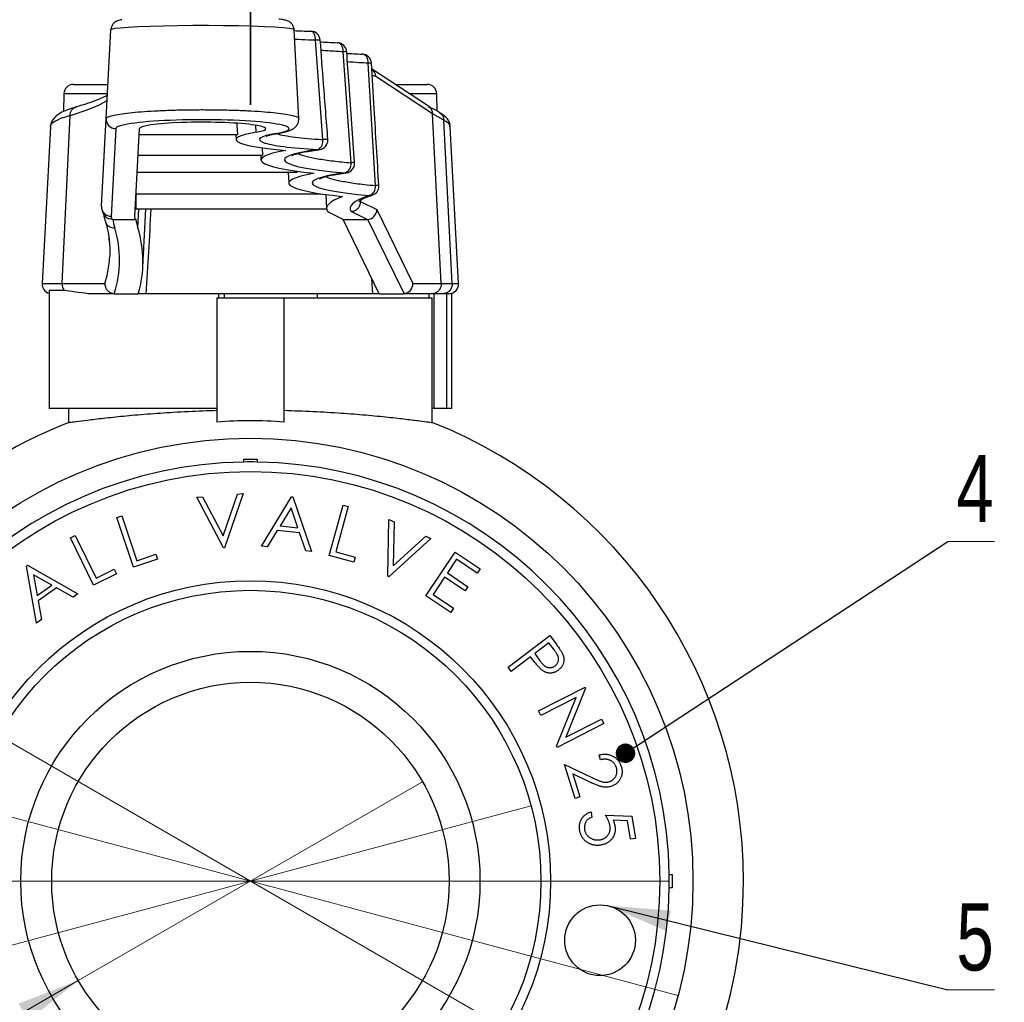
# Model space of a CAD drawing. Header units: millimetres. Extents: x 0 to 420, y 0 to 297.
# Tile 5 of 18: x 77 to 128, y 198 to 249. Entities that reach past the tile are written whole.
import ezdxf

# ---------------------------------------------------------------- set-up
doc = ezdxf.new("R2010")
doc.units = ezdxf.units.MM
doc.linetypes.add('PHANTOM', pattern=[12.7, 6.35, -1.27, 1.27, -1.27, 1.27, -1.27])
doc.styles.add('SLDTEXTSTYLE1', font='TXT', dxfattribs={"width": 0.75})
doc.dimstyles.new('SLDDIMSTYLE0', dxfattribs={"dimtxt": 3.5, "dimasz": 3.302, "dimexe": 0, "dimexo": 0.0625, "dimgap": 0.875, "dimtad": 1, "dimlfac": 2, "dimrnd": 1e-09, "dimzin": 12, "dimdsep": 46, "dimtxsty": 'SLDTEXTSTYLE1', "dimblk1": 'NONE', "dimsah": 1, "dimcen": 0, "dimadec": 0, "dimazin": 3, "dimtfac": 1, "dimtmove": 0, "dimatfit": 3, "dimldrblk": 'NONE', "dimfxl": 0, "dimfrac": 2, "dimtolj": 1, "dimtzin": 12, "dimarcsym": 0})
doc.dimstyles.new('SLDDIMSTYLE1', dxfattribs={"dimtxt": 0.18, "dimasz": 3.302, "dimexe": 0, "dimexo": 0.0625, "dimgap": 0, "dimtad": 0, "dimtih": 1, "dimtoh": 1, "dimdec": 0, "dimrnd": 1e-09, "dimzin": 0, "dimdsep": 46, "dimtxsty": 'Standard', "dimsah": 1, "dimcen": 0.09, "dimadec": 0, "dimazin": 0, "dimtfac": 3.302, "dimtdec": 0, "dimtofl": 0, "dimtmove": 0, "dimatfit": 3, "dimfxl": 0, "dimfrac": 2, "dimtolj": 1, "dimtzin": 0, "dimarcsym": 0})
doc.dimstyles.new('SLDDIMSTYLE2', dxfattribs={"dimtxt": 0.18, "dimasz": 1.016, "dimexe": 0, "dimexo": 0.0625, "dimgap": 0, "dimtad": 0, "dimtih": 1, "dimtoh": 1, "dimdec": 0, "dimrnd": 1e-09, "dimzin": 0, "dimdsep": 46, "dimtxsty": 'Standard', "dimblk1": 'DOT', "dimblk2": 'DOT', "dimsah": 1, "dimcen": 0.09, "dimadec": 0, "dimazin": 0, "dimtfac": 1.016, "dimtdec": 0, "dimtofl": 0, "dimtmove": 0, "dimatfit": 3, "dimldrblk": 'DOT', "dimfxl": 0, "dimfrac": 2, "dimtolj": 1, "dimtzin": 0, "dimarcsym": 0})

# ---------------------------------------------------------------- blocks, each defined once
blk = doc.blocks.new('_D')
at = {"color": 7, "linetype": 'Continuous', "lineweight": 0}
for q in [(50.566, 225.857), (110.91, 191.018)]:
    blk.add_line((66.31, 216.768), q, dxfattribs=at)
at = {"color": 7, "linetype": 'Continuous', "lineweight": 18}
blk.add_solid([(66.31, 216.768), (63.704, 218.859), (63.196, 217.979)], dxfattribs=at)
at = {"color": 7, "linetype": 'Continuous', "lineweight": 18, "insert": (52.819, 229.759), "char_height": 3.5, "attachment_point": 1, "rotation": 330, "style": 'SLDTEXTSTYLE1'}
blk.add_mtext('D1', dxfattribs=at)
blk = doc.blocks.new('_None')
blk = doc.blocks.new('_D_1')
at = {"color": 7, "linetype": 'Continuous', "lineweight": 0}
for q in [(46.671, 215.13), (110.935, 197.911)]:
    blk.add_line((66.285, 209.875), q, dxfattribs=at)
at = {"color": 7, "linetype": 'Continuous', "lineweight": 18}
blk.add_solid([(66.285, 209.875), (63.227, 211.22), (62.964, 210.239)], dxfattribs=at)
at = {"color": 7, "linetype": 'Continuous', "lineweight": 18, "insert": (47.837, 219.482), "char_height": 3.5, "attachment_point": 1, "rotation": 345, "style": 'SLDTEXTSTYLE1'}
blk.add_mtext('D2', dxfattribs=at)
blk = doc.blocks.new('_D_2')
at = {"color": 7, "linetype": 'Continuous', "lineweight": 0}
for q in [(46.574, 203.893), (110.485, 203.893)]:
    blk.add_line((66.735, 203.893), q, dxfattribs=at)
at = {"color": 7, "linetype": 'Continuous', "lineweight": 18}
blk.add_arc((88.61, 203.893), 21.875, 177.3826, 178.2994, dxfattribs=at)
blk.add_solid([(66.735, 203.893), (63.433, 204.401), (63.433, 203.385)], dxfattribs=at)
at = {"color": 7, "linetype": 'Continuous', "lineweight": 18, "insert": (46.574, 208.397), "char_height": 3.5, "attachment_point": 1, "style": 'SLDTEXTSTYLE1'}
blk.add_mtext('D3', dxfattribs=at)
blk = doc.blocks.new('_D_3')
at = {"color": 7, "linetype": 'Continuous', "lineweight": 0}
for q in [(103.268, 207.82), (48.28, 193.086)]:
    blk.add_line((73.952, 199.965), q, dxfattribs=at)
at = {"color": 7, "linetype": 'Continuous', "lineweight": 18}
blk.add_solid([(73.952, 199.965), (70.631, 199.601), (70.894, 198.62)], dxfattribs=at)
at = {"color": 7, "linetype": 'Continuous', "lineweight": 18, "insert": (47.114, 197.438), "char_height": 3.5, "attachment_point": 1, "rotation": 15, "style": 'SLDTEXTSTYLE1'}
blk.add_mtext('D4', dxfattribs=at)
blk = doc.blocks.new('_D_4')
at = {"color": 7, "linetype": 'Continuous', "lineweight": 0}
for q in [(97.595, 209.08), (51.871, 182.681)]:
    blk.add_line((79.625, 198.705), q, dxfattribs=at)
at = {"color": 7, "linetype": 'Continuous', "lineweight": 18}
blk.add_solid([(79.625, 198.705), (76.511, 197.494), (77.019, 196.614)], dxfattribs=at)
at = {"color": 7, "linetype": 'Continuous', "lineweight": 18, "insert": (49.618, 186.583), "char_height": 3.5, "attachment_point": 1, "rotation": 30, "style": 'SLDTEXTSTYLE1'}
blk.add_mtext('D5', dxfattribs=at)
blk = doc.blocks.new('SW_NOTE_0_3')
at = {"color": 0, "linetype": 'Continuous', "lineweight": 0}
blk.add_line((2.434, 0), (0, 0), dxfattribs=at)
at = {"color": 0, "linetype": 'Continuous', "lineweight": 0, "insert": (0.444, 4.522), "char_height": 3.5, "attachment_point": 1, "style": 'SLDTEXTSTYLE1'}
blk.add_mtext('4', dxfattribs=at)
blk = doc.blocks.new('_Dot')
at = {"color": 0, "linetype": 'ByBlock', "lineweight": -2}
blk.add_line((-0.5, 0), (-1, 0), dxfattribs=at)
at = {"color": 0, "linetype": 'ByBlock', "const_width": 0.5}
blk.add_lwpolyline([(-0.25, 0, 1), (0.25, 0, 1)], format="xyb", close=True, dxfattribs=at)
blk = doc.blocks.new('SW_NOTE_0_4')
at = {"color": 0, "linetype": 'Continuous', "lineweight": 0}
blk.add_line((2.434, 0), (0, 0), dxfattribs=at)
at = {"color": 0, "linetype": 'Continuous', "lineweight": 0, "insert": (0.444, 4.516), "char_height": 3.5, "attachment_point": 1, "style": 'SLDTEXTSTYLE1'}
blk.add_mtext('5', dxfattribs=at)

msp = doc.modelspace()

# ---------------------------------------------------------------- linework, layer by layer
at = {"color": 7, "linetype": 'PHANTOM', "lineweight": 35}
msp.add_line((88.6099, 244.4077), (88.6099, 257.1077), dxfattribs=at)
at = {"color": 7, "linetype": 'Continuous', "lineweight": 25}
for p, q in [((81.079, 243.6888), (81.3218, 248.3219)), ((91.1409, 243.6898), (90.8981, 248.3222)), ((91.7713, 248.2491), (91.7559, 248.2487)), ((92.3937, 242.5959), (92.0129, 247.7755)), ((93.1606, 247.6488), (93.1387, 247.6486)), ((93.8656, 241.3829), (93.4636, 247.1755)), ((94.456, 247.0553), (94.4331, 247.0552)), ((95.1428, 240.1925), (94.7664, 246.582)), ((97.907, 244.3319), (94.9397, 246.2787)), ((98.1214, 243.9407), (95.1584, 245.8846)), ((79.3763, 245.4752), (81.1726, 245.4752)), ((96.1644, 245.4752), (97.8436, 245.4752)), ((78.8764, 244.984), (78.8602, 244.0589)), ((98.3594, 244.0747), (98.3435, 244.984)), ((78.7774, 235.0764), (79.1933, 243.8409)), ((79.1933, 243.8411), (79.1933, 243.8409)), ((98.1216, 243.9379), (98.1214, 243.9407)), ((98.575, 235.0764), (98.1216, 243.9379)), ((78.1693, 243.2665), (77.7401, 235.0764)), ((80.8391, 239.1116), (81.079, 243.6888)), ((99.1475, 235.0764), (98.7125, 243.5995)), ((99.4798, 235.0764), (99.0505, 243.268)), ((81.5783, 243.1653), (81.3384, 238.588)), ((82.8036, 243.16), (82.5638, 238.5827)), ((82.7877, 242.8563), (87.9327, 242.8563)), ((87.8483, 242.8563), (87.8622, 242.5912)), ((89.2228, 242.1699), (89.2433, 241.7833)), ((82.7315, 241.7833), (89.2433, 241.7833)), ((89.1491, 241.7833), (89.1624, 241.5287)), ((92.2256, 242.0741), (92.1598, 242.0724)), ((82.6845, 240.8873), (91.0598, 240.8873)), ((90.5871, 240.8873), (90.6166, 240.3232)), ((91.0565, 240.9471), (91.0598, 240.8873)), ((93.6212, 240.8613), (93.5537, 240.8594)), ((82.6258, 239.7666), (92.2929, 239.7666)), ((92.5492, 239.7295), (92.5881, 238.9868)), ((82.6326, 239.5807), (82.6326, 238.9852)), ((94.3637, 239.374), (94.3608, 239.4305)), ((94.3637, 239.374), (94.364, 239.3673)), ((94.364, 239.3673), (95.2145, 238.9387)), ((82.6326, 238.9852), (92.5882, 238.9852)), ((82.7351, 237.9878), (82.7867, 238.9852)), ((82.9928, 235.927), (83.153, 238.9852)), ((93.4478, 238.4237), (92.6517, 238.8249)), ((94.708, 238.4237), (93.8679, 238.8471)), ((95.2145, 238.9387), (97.1016, 235.0764)), ((81.4062, 238.4237), (81.4198, 238.4237)), ((81.4198, 238.4237), (82.6326, 238.4237)), ((93.4478, 238.4237), (94.708, 238.4237)), ((95.3403, 234.5502), (93.4478, 238.4237)), ((96.6334, 234.5521), (94.7411, 238.4252)), ((78.7774, 235.0764), (81.0152, 235.0764)), ((97.1016, 235.0764), (98.575, 235.0764)), ((78.0962, 234.7183), (78.0962, 228.5502)), ((78.1019, 234.7247), (78.1019, 228.5502)), ((78.8864, 234.7247), (78.1019, 234.7247)), ((81.5238, 234.5502), (80.1338, 234.5502)), ((81.4968, 234.551), (81.5238, 234.5502)), ((81.5238, 234.5502), (82.757, 234.5502)), ((95.0032, 234.5502), (83.1531, 234.5502)), ((87.2449, 234.5502), (87.2449, 234.3427)), ((92.1099, 234.3427), (92.1099, 234.5502)), ((95.3403, 234.5502), (95.0032, 234.5502)), ((95.3403, 234.5502), (96.5901, 234.5502)), ((98.0875, 234.5502), (96.5901, 234.5502)), ((98.1948, 234.5502), (98.1948, 228.5502)), ((98.9805, 234.5502), (98.6634, 234.5502)), ((99.1237, 228.5502), (99.1237, 234.5712)), ((86.8599, 234.3427), (90.3599, 234.3427)), ((86.8599, 234.3427), (86.8599, 227.8507)), ((90.3599, 234.3427), (90.3599, 227.8507)), ((90.3599, 234.3427), (98.1099, 234.3427)), ((98.1099, 227.8293), (98.1099, 234.3427)), ((78.1019, 228.5502), (78.0962, 228.5502)), ((86.8599, 228.5502), (78.1019, 228.5502)), ((79.1099, 228.5502), (79.1099, 227.8293)), ((98.1948, 228.5502), (98.1099, 228.5502)), ((98.8737, 228.5502), (98.1948, 228.5502)), ((99.1237, 228.5502), (98.8737, 228.5502)), ((88.2599, 225.7649), (88.2599, 225.9177)), ((88.2599, 225.9177), (88.9599, 225.9177)), ((88.9599, 225.9177), (88.9599, 225.7649)), ((85.8182, 223.9281), (86.1157, 223.9512)), ((87.207, 221.285), (85.8182, 223.9281)), ((86.1157, 223.9512), (87.1877, 221.9086)), ((87.1877, 221.9086), (87.9435, 224.095)), ((88.241, 224.1187), (87.2664, 221.2899)), ((87.9435, 224.095), (88.241, 224.1187)), ((89.1885, 221.376), (90.7629, 223.947)), ((90.7629, 223.947), (90.829, 223.9398)), ((90.829, 223.9398), (91.7985, 221.0928)), ((90.7337, 223.368), (90.1608, 222.437)), ((91.0873, 222.3367), (90.7337, 223.368)), ((92.7315, 220.8868), (93.4565, 223.5206)), ((93.7215, 223.4473), (93.0665, 221.0681)), ((93.4565, 223.5206), (93.7215, 223.4473)), ((81.6326, 222.8604), (81.8921, 222.948)), ((82.5019, 220.2773), (81.6326, 222.8604)), ((81.8921, 222.948), (82.6776, 220.6145)), ((95.7796, 219.8006), (95.8402, 222.7654)), ((95.8402, 222.7654), (96.1102, 222.6432)), ((96.1102, 222.6432), (96.0622, 220.352)), ((90.0109, 222.1886), (89.4903, 221.3435)), ((91.1788, 222.0618), (90.0109, 222.1886)), ((90.1608, 222.437), (91.0873, 222.3367)), ((79.2193, 221.8001), (79.4661, 221.9207)), ((80.4224, 219.3437), (79.2193, 221.8001)), ((79.4661, 221.9207), (80.553, 219.7012)), ((91.5077, 221.1242), (91.1788, 222.0618)), ((98.0388, 221.7684), (95.8336, 219.7764)), ((96.0622, 220.352), (97.7689, 221.8906)), ((97.7689, 221.8906), (98.0388, 221.7684)), ((87.2664, 221.2899), (87.207, 221.285)), ((89.4903, 221.3435), (89.1885, 221.376)), ((91.7985, 221.0928), (91.5077, 221.1242)), ((83.7535, 220.6987), (82.5019, 220.2773)), ((82.6776, 220.6145), (83.6698, 220.9483)), ((83.6698, 220.9483), (83.7535, 220.6987)), ((94.0079, 220.5353), (92.7315, 220.8868)), ((93.0665, 221.0681), (94.0779, 220.7899)), ((94.0779, 220.7899), (94.0079, 220.5353)), ((97.7721, 218.7836), (99.2981, 221.0626)), ((99.3757, 220.6852), (98.8987, 219.973)), ((99.2981, 221.0626), (100.6042, 220.1883)), ((100.4538, 219.9636), (99.3757, 220.6852)), ((76.9232, 220.3346), (76.9777, 220.3732)), ((77.4476, 217.3615), (76.9232, 220.3346)), ((76.9777, 220.3732), (79.5944, 218.8809)), ((80.553, 219.7012), (81.4966, 220.164)), ((81.4966, 220.164), (81.6129, 219.9271)), ((100.6042, 220.1883), (100.4538, 219.9636)), ((77.2851, 219.8818), (77.473, 218.8032)), ((78.2348, 219.3425), (77.2851, 219.8818)), ((81.6129, 219.9271), (80.4224, 219.3437)), ((95.8336, 219.7764), (95.7796, 219.8006)), ((98.7494, 219.7498), (98.1506, 218.8558)), ((99.8181, 219.0343), (98.7494, 219.7498)), ((98.8987, 219.973), (99.9674, 219.2574)), ((77.473, 218.8032), (78.2348, 219.3425)), ((78.486, 219.1965), (77.5253, 218.5167)), ((79.3548, 218.7112), (78.486, 219.1965)), ((99.9674, 219.2574), (99.8181, 219.0343)), ((77.5253, 218.5167), (77.6961, 217.5373)), ((79.5944, 218.8809), (79.3548, 218.7112)), ((99.0689, 217.9154), (97.7721, 218.7836)), ((98.1506, 218.8558), (99.2193, 218.1402)), ((99.2193, 218.1402), (99.0689, 217.9154)), ((77.6961, 217.5373), (77.4476, 217.3615)), ((102.0648, 215.0543), (104.2424, 216.7009)), ((104.2424, 216.7009), (104.5708, 216.2668)), ((104.1956, 216.3236), (103.4552, 215.7633)), ((104.487, 215.9385), (104.1956, 216.3236)), ((103.242, 215.6025), (102.2295, 214.8367)), ((103.3599, 215.4466), (103.242, 215.6025)), ((103.4552, 215.7633), (103.7301, 215.3909)), ((102.2295, 214.8367), (102.0648, 215.0543)), ((103.6569, 212.7808), (106.0879, 214.0203)), ((106.1149, 213.9674), (105.0782, 211.4025)), ((106.0879, 214.0203), (106.1149, 213.9674)), ((105.623, 213.4667), (103.7853, 212.5296)), ((104.6022, 210.9266), (105.623, 213.4667)), ((103.7853, 212.5296), (103.6569, 212.7808)), ((105.0782, 211.4025), (106.9391, 212.3511)), ((106.9391, 212.3511), (107.0614, 212.1115)), ((107.0614, 212.1115), (104.6303, 210.872)), ((104.6303, 210.872), (104.6022, 210.9266)), ((106.8997, 210.2229), (106.8215, 210.473)), ((105.0113, 209.9773), (106.3984, 209.3162)), ((105.5633, 208.2056), (105.0113, 209.9773)), ((105.4399, 209.4881), (105.815, 208.2838)), ((106.3422, 209.0573), (105.4399, 209.4881)), ((105.815, 208.2838), (105.5633, 208.2056)), ((106.4004, 207.5043), (106.4423, 207.2266)), ((107.1518, 207.3341), (108.5345, 207.2867)), ((108.5345, 207.2867), (108.7119, 206.1133)), ((108.3081, 207.0393), (107.549, 207.0625)), ((108.4541, 206.0742), (108.3081, 207.0393)), ((108.7119, 206.1133), (108.4541, 206.0742)), ((110.4821, 204.2427), (110.6349, 204.2427)), ((110.6349, 204.2427), (110.6349, 203.5427)), ((110.6349, 203.5427), (110.4821, 203.5427))]:
    msp.add_line(p, q, dxfattribs=at)
at = {"color": 8, "linetype": 'Continuous', "lineweight": 25}
for p, q in [((95.1584, 245.8846), (94.9727, 245.9317)), ((81.1468, 244.984), (78.8764, 244.984)), ((98.3435, 244.984), (96.9132, 244.984)), ((88.9168, 242.9772), (88.9006, 243.3418)), ((89.957, 242.9147), (90.0391, 242.9189)), ((81.0152, 235.0764), (81.1285, 235.498)), ((77.7401, 235.0764), (78.7774, 235.0764)), ((95.0032, 234.5502), (94.9525, 235.344)), ((99.1475, 235.0764), (99.4798, 235.0764)), ((86.9565, 234.3427), (86.9565, 234.5502)), ((97.9513, 234.3427), (97.9513, 234.5502)), ((98.8737, 228.5502), (98.8737, 234.5502))]:
    msp.add_line(p, q, dxfattribs=at)
at = {"color": 8, "linetype": 'Continuous', "lineweight": 25, "flags": 128}
for points in [[(90.893, 248.3219), (90.8408, 248.3554), (90.6457, 248.392), (90.3288, 248.4256), (89.8809, 248.4572), (89.3401, 248.484), (88.6904, 248.507), (87.9871, 248.524), (87.2094, 248.5358), (86.4235, 248.5412), (85.6058, 248.5404), (84.8255, 248.5336), (84.0597, 248.5205), (83.3726, 248.5021), (82.7444, 248.4781), (82.2274, 248.4503), (81.8073, 248.4181), (81.5189, 248.384), (81.3544, 248.3471), (81.3218, 248.3219), (81.3218, 248.3219)], [(92.0129, 247.7755), (92.0076, 247.8719), (91.9927, 247.9636), (91.9688, 248.0471), (91.9369, 248.1194), (91.898, 248.1775), (91.8538, 248.2194), (91.8058, 248.2434), (91.7713, 248.2491)], [(93.4636, 247.1755), (93.4567, 247.2715), (93.4377, 247.3629), (93.4074, 247.4463), (93.3669, 247.5184), (93.3179, 247.5766), (93.262, 247.6187), (93.2015, 247.643), (93.1606, 247.6488)], [(94.7664, 246.582), (94.7592, 246.678), (94.7397, 246.7694), (94.7086, 246.8527), (94.6671, 246.9248), (94.6168, 246.983), (94.5596, 247.0251), (94.4975, 247.0495), (94.456, 247.0553)], [(81.1283, 244.6294), (80.6719, 244.3784), (80.0234, 244.1109), (79.1933, 243.8411), (79.1933, 243.8411), (79.1933, 243.8411)], [(94.9727, 239.6905), (94.9171, 239.6764), (94.8192, 239.669)]]:
    msp.add_lwpolyline(points, dxfattribs=at)
at = {"color": 7, "linetype": 'Continuous', "lineweight": 25, "flags": 128}
for points in [[(87.9018, 243.4404), (87.9068, 243.3447), (87.9327, 242.8563)], [(82.6424, 239.7666), (82.6399, 239.7201), (82.6326, 239.5807)]]:
    msp.add_lwpolyline(points, dxfattribs=at)
at = {"color": 7, "linetype": 'Continuous', "lineweight": 25}
for centre, radius in [((88.6099, 203.8927), 23.1125), ((88.6099, 203.8927), 21.375), ((88.6099, 203.8927), 15.675), ((88.6099, 203.8927), 15.175), ((88.6099, 203.8927), 11.99), ((88.6099, 203.8927), 10.375), ((106.8688, 200.8049), 1.8468)]:
    msp.add_circle(centre, radius, dxfattribs=at)
for centre, radius, start, end in [((91.7559, 247.7493), 0.5, 4.35385, 88.23967), ((93.1387, 247.1493), 0.5, 4.03513, 87.48736), ((94.4331, 246.5559), 0.5, 3.44199, 87.37244), ((79.3763, 244.9752), 0.5, 90, 179), ((97.8436, 244.9752), 0.5, 1, 90), ((81.5772, 243.6642), 0.4988, 177.16434, 270.12566), ((91.8628, 242.5191), 0.5364, 303.61805, 8.2319), ((92.1598, 242.5697), 0.5, 277.56244, 0), ((92.1598, 242.5697), 0.5, 0, 4.57352), ((93.368, 241.3247), 0.501, 291.7518, 6.66762), ((93.5537, 241.3568), 0.5, 277.75892, 0), ((93.5537, 241.3568), 0.5, 0, 4.16543), ((94.6467, 240.1374), 0.4992, 290.2177, 6.33814), ((94.8192, 240.1663), 0.5, 287.87021, 0), ((94.8192, 240.1663), 0.5, 0, 3.47568), ((81.3373, 239.0869), 0.4988, 177.16434, 270.12566), ((78.2394, 235.0502), 0.5, 177, 253.35879), ((79.3112, 235.049), 0.5345, 177.06026, 217.36014), ((98.9805, 235.0502), 0.5, 270, 3), ((88.6099, 203.8927), 25.75, 111.60056, 0), ((88.6099, 203.8927), 24.0218, 85.82228, 94.17772), ((88.6099, 203.8927), 25.75, 0, 68.39906), ((88.6099, 203.8927), 21.875, 90.91677, 179.08323), ((88.6099, 203.8927), 21.875, 89.08323, 90.91677), ((88.6099, 203.8927), 21.875, 0.91677, 89.08323), ((88.6099, 203.8927), 21.875, 359.08323, 0.91677), ((88.6099, 203.8927), 21.875, 180.91677, 269.08323), ((88.6099, 203.8927), 21.875, 270.91677, 359.08323)]:
    msp.add_arc(centre, radius, start, end, dxfattribs=at)
at = {"color": 8, "linetype": 'Continuous', "lineweight": 25}
for centre, radius, start, end in [((92.2911, 244.5648), 3.2227, 90.65062, 94.95244), ((93.7245, 243.8281), 3.3575, 91.48624, 94.45631), ((94.8871, 244.9718), 1.6147, 88.39991, 94.28642), ((92.6968, 239.305), 3.3048, 90.66864, 95.26179), ((94.1528, 237.8229), 3.5716, 91.61136, 94.61158), ((95.2697, 238.5374), 1.6599, 88.32226, 94.38371), ((81.4819, 238.4526), 0.4621, 199.1335, 275.18727)]:
    msp.add_arc(centre, radius, start, end, dxfattribs=at)
at = {"color": 7, "linetype": 'Continuous', "lineweight": 25}
for centre, major_axis, ratio, start_param, end_param in [((94.8431, 248.5138), (6.0134, 0), 0.0513725, 3.9973072, 4.1732635), ((98.766, 247.9871), (8.6642, 0), 0.0513725, 3.8579369, 4.0054669), ((100.2387, 247.3891), (8.7144, 0), 0.0513725, 3.8485677, 3.9832796), ((94.6688, 245.8585), (0.2015, 0.458), 0.9750511, 5.1700886, 6.1210227), ((86.1099, 243.1628), (4.5317, 0), 0.1035611, 0.39357, 2.7630873), ((86.1099, 243.1581), (3.3063, 0), 0.1035611, 5.7263383, 9.4193506), ((94.8431, 242.5951), (6.981, 0), 0.1035611, 2.5847457, 4.0328951), ((94.8431, 242.5997), (5.7556, 0), 0.1035611, 2.5847457, 4.2273927), ((98.766, 241.5341), (9.6037, 0), 0.1035611, 2.6164658, 3.92262), ((98.766, 241.5387), (8.3784, 0), 0.1035611, 2.4791326, 4.0409449), ((100.2387, 240.3286), (9.6222, 0), 0.1035611, 2.6097609, 3.9255186), ((100.2387, 240.3332), (8.3968, 0), 0.1035611, 2.4916798, 4.0108172), ((114.8131, 238.9993), (22.2253, 0), 0.1035611, 2.8662805, 3.2174417), ((114.8131, 239.0039), (20.9999, 0), 0.1035611, 2.8307996, 3.2137876), ((97.8599, 238.5788), (16.5218, 0), 0.1035611, 3.1361653, 3.2323525), ((97.8599, 238.5741), (15.2964, 0), 0.1035611, 3.1361653, 3.2366622), ((94.7249, 238.9126), (0.3576, 0.3533), 0.9467231, 3.9935045, 5.5300559), ((97.8599, 239.0426), (16.4952, 0), 0.4597651, 3.2232855, 3.2805179), ((97.8599, 238.9602), (15.272, 0), 0.4597651, 3.2180655, 3.2805179), ((94.4073, 239.0726), (-0.4904, 0.5863), 0.5668037, 2.6989409, 2.7650748), ((55.4281, 236.3148), (26.3494, 0), 0.4597651, 6.13707, 6.4221105), ((55.4281, 236.2324), (27.5726, 0), 0.4597651, 6.1501009, 6.4221105), ((96.612, 235.0502), (0.2683, 0.4296), 0.953398, 3.7651521, 5.3017034), ((96.3725, 235.0502), (0.4954, -0.3818), 0.6517751, 5.5811412, 5.6677461)]:
    msp.add_ellipse(centre, major_axis=major_axis, ratio=ratio, start_param=start_param, end_param=end_param, dxfattribs=at)
at = {"color": 8, "linetype": 'Continuous', "lineweight": 25}
for start_param, end_param in [(2.7630873, 3.1361653), (5.7263383, 6.6767554)]:
    msp.add_ellipse((86.1099, 243.1628), major_axis=(4.5317, 0), ratio=0.1035611, start_param=start_param, end_param=end_param, dxfattribs=at)
at = {"color": 7, "linetype": 'Continuous', "lineweight": 25}
for points, knots in [([(81.9047, 248.8462), (81.8675, 248.8402), (81.7868, 248.8272), (81.6931, 248.7992), (81.5764, 248.7467), (81.4594, 248.6561), (81.3536, 248.5121), (81.3327, 248.3872), (81.3218, 248.3219)], [0, 0, 0, 0, 0.2076194, 0.4497251, 0.6022451, 0.7295255, 0.8587977, 1, 1, 1, 1]), ([(90.8963, 248.3227), (90.8863, 248.3871), (90.8676, 248.507), (90.7708, 248.6433), (90.6693, 248.7292), (90.5751, 248.7791), (90.4838, 248.8124), (90.3531, 248.8441), (90.2357, 248.865), (90.1148, 248.8774), (90.0976, 248.8792)], [0, 0, 0, 0, 0.1010082, 0.1881548, 0.2704957, 0.3588327, 0.467946, 0.6300916, 0.9471651, 1, 1, 1, 1]), ([(92.6602, 242.6098), (92.5822, 243.5743), (92.4427, 245.2998), (92.3156, 247.0263), (92.2596, 247.7877)], [0, 0, 0, 0, 0.5590215, 1, 1, 1, 1]), ([(94.0544, 241.3932), (93.9548, 242.7443), (93.8125, 244.6745), (93.6804, 246.6054), (93.6408, 247.1847)], [0, 0, 0, 0, 0.7000015, 1, 1, 1, 1]), ([(95.3188, 240.1967), (95.2373, 241.5316), (95.1075, 243.6612), (94.981, 245.7911), (94.9338, 246.586)], [0, 0, 0, 0, 0.6268164, 1, 1, 1, 1]), ([(81.1427, 244.9053), (81.1388, 244.903), (81.0441, 244.8481), (80.7834, 244.7319), (80.352, 244.5612), (79.9143, 244.4145), (79.6118, 244.3263), (79.5065, 244.2956)], [0, 0, 0, 0, 0.0118322, 0.2845889, 0.5638604, 0.8480404, 1, 1, 1, 1]), ([(79.5355, 244.3033), (79.4621, 244.282), (79.2406, 244.2178), (78.9214, 244.1002), (78.632, 243.9534), (78.4187, 243.792), (78.2747, 243.6163), (78.1837, 243.4347), (78.1798, 243.3099), (78.1784, 243.2646)], [0, 0, 0, 0, 0.1056692, 0.3189191, 0.5401632, 0.6975338, 0.82255, 0.935581, 1, 1, 1, 1]), ([(98.4858, 244.0007), (98.4756, 244.0069), (98.3206, 244.1017), (98.1096, 244.2241), (97.9098, 244.3321), (97.874, 244.3514)], [0, 0, 0, 0, 0.05445475, 0.83036606, 1, 1, 1, 1]), ([(97.9044, 244.3287), (97.9405, 244.3025), (98.0206, 244.2443), (98.1006, 244.1059), (98.1145, 243.9957), (98.1214, 243.9407)], [0, 0, 0, 0, 0.2908285, 0.6454136, 1, 1, 1, 1]), ([(98.7124, 243.6007), (98.6629, 243.6306), (98.5638, 243.6902), (98.4089, 243.7795), (98.2617, 243.8621), (98.1642, 243.9148), (98.1216, 243.9379)], [0, 0, 0, 0, 0.2646606, 0.5293314, 0.7940124, 1, 1, 1, 1]), ([(99.0405, 243.2714), (99.0373, 243.325), (99.0293, 243.458), (98.9309, 243.6371), (98.7909, 243.7993), (98.633, 243.9197), (98.5119, 243.9867), (98.4594, 244.0157)], [0, 0, 0, 0, 0.1352795, 0.3360735, 0.5493804, 0.8048539, 1, 1, 1, 1]), ([(98.4809, 243.993), (98.511, 243.9762), (98.5953, 243.9292), (98.6867, 243.7875), (98.7039, 243.6614), (98.7126, 243.5983)], [0, 0, 0, 0, 0.2176592, 0.6088296, 1, 1, 1, 1]), ([(90.0391, 242.9189), (90.0987, 242.9293), (90.2797, 242.9608), (90.5384, 243.023), (90.7552, 243.0997), (90.9385, 243.2157), (91.0644, 243.3619), (91.1408, 243.5279), (91.1348, 243.6428), (91.1324, 243.6889)], [0, 0, 0, 0, 0.1162838, 0.352722, 0.6079459, 0.7470163, 0.8425771, 0.9368789, 1, 1, 1, 1]), ([(89.4297, 242.7701), (89.4334, 242.7721), (89.4418, 242.7767), (89.5295, 242.8097), (89.6897, 242.8524), (89.8747, 242.8909), (90.0061, 242.9132), (90.0391, 242.9189)], [0, 0, 0, 0, 0.1586022, 0.3709064, 0.6227157, 0.9053371, 1, 1, 1, 1]), ([(90.7667, 241.7546), (90.7699, 241.7567), (90.7775, 241.7617), (90.8641, 241.8009), (91.0234, 241.8525), (91.2709, 241.915), (91.6062, 241.9815), (91.9382, 242.035), (92.1606, 242.0652), (92.2256, 242.0741)], [0, 0, 0, 0, 0.0983303, 0.2291734, 0.3817498, 0.5518471, 0.7335597, 0.9220887, 1, 1, 1, 1]), ([(92.2223, 240.5508), (92.2212, 240.5499), (92.2139, 240.544), (92.255, 240.5698), (92.3571, 240.6089), (92.5453, 240.6664), (92.82, 240.7301), (93.1752, 240.797), (93.4722, 240.8398), (93.6212, 240.8613)], [0, 0, 0, 0, 0.0209872, 0.1396552, 0.280694, 0.4430578, 0.6214987, 0.8101222, 1, 1, 1, 1]), ([(94.2777, 239.3723), (94.2769, 239.371), (94.2703, 239.3605), (94.3069, 239.4015), (94.4123, 239.4661), (94.6006, 239.5578), (94.8024, 239.6346), (94.9414, 239.6802), (94.9727, 239.6905)], [0, 0, 0, 0, 0.0299429, 0.2341605, 0.4472858, 0.679222, 0.9279674, 1, 1, 1, 1]), ([(80.8391, 239.1116), (80.8403, 239.0559), (80.8434, 238.9207), (80.9222, 238.7233), (81.006, 238.6224), (81.0492, 238.5704)], [0, 0, 0, 0, 0.2534103, 0.6160053, 1, 1, 1, 1]), ([(93.8679, 238.8471), (93.8708, 238.8471), (93.9129, 238.8479), (94.0106, 238.8629), (94.1505, 238.9279), (94.2724, 239.0467), (94.353, 239.1992), (94.3603, 239.3112), (94.364, 239.3673)], [0, 0, 0, 0, 0.011003, 0.1598632, 0.3703074, 0.580329, 0.7901613, 1, 1, 1, 1]), ([(80.9413, 238.7181), (80.9425, 238.7118), (80.968, 238.572), (81.0076, 238.4335), (81.0453, 238.3012)], [0, 0, 0, 0, 0.04495365, 1, 1, 1, 1]), ([(81.4062, 238.4237), (81.3512, 238.4288), (81.2413, 238.4391), (81.1121, 238.5038), (81.059, 238.5678), (81.0402, 238.5905)], [0, 0, 0, 0, 0.3925148, 0.7849591, 1, 1, 1, 1]), ([(83.4188, 238.9852), (83.374, 238.2343), (83.2857, 236.756), (83.1968, 235.2777), (83.1531, 234.5502)], [0, 0, 0, 0, 0.5078901, 1, 1, 1, 1]), ([(81.0453, 238.3012), (81.0768, 238.1919), (81.1686, 237.8729), (81.214, 237.5541), (81.2439, 237.3444)], [0, 0, 0, 0, 0.3424814, 1, 1, 1, 1]), ([(81.1285, 235.498), (81.1783, 235.7801), (81.2781, 236.3455), (81.3102, 236.9906), (81.238, 237.3499), (81.2227, 237.426)], [0, 0, 0, 0, 0.4397417, 0.881269, 1, 1, 1, 1]), ([(81.0152, 235.0764), (81.0151, 235.0748), (81.0142, 235.0346), (81.0237, 234.9382), (81.0797, 234.7958), (81.1891, 234.6669), (81.3329, 234.5759), (81.4421, 234.5593), (81.4968, 234.551)], [0, 0, 0, 0, 0.0061722, 0.15643342, 0.37180731, 0.58254821, 0.79123869, 1, 1, 1, 1]), ([(98.575, 235.0764), (98.5725, 235.02), (98.5675, 234.9071), (98.4911, 234.7532), (98.3732, 234.6329), (98.2359, 234.5665), (98.137, 234.5507), (98.0925, 234.5503), (98.0875, 234.5502)], [0, 0, 0, 0, 0.2076976, 0.4153947, 0.6231098, 0.8308675, 0.9809725, 1, 1, 1, 1]), ([(98.575, 235.0764), (98.6147, 235.0764), (98.7081, 235.0764), (98.8504, 235.0764), (99.002, 235.0764), (99.099, 235.0764), (99.1475, 235.0764)], [0, 0, 0, 0, 0.197391, 0.4649376, 0.7324739, 1, 1, 1, 1]), ([(78.0962, 234.7183), (78.0962, 234.7184), (78.0941, 234.7242), (78.098, 234.7244), (78.1019, 234.7247)], [0, 0, 0, 0, 0.0017414, 1, 1, 1, 1]), ([(80.1338, 234.5502), (79.8992, 234.5788), (79.4269, 234.6362), (79.0673, 234.695), (78.8864, 234.7247)], [0, 0, 0, 0, 0.496894, 1, 1, 1, 1]), ([(83.1531, 234.5502), (83.0971, 234.5502), (82.9853, 234.5502), (82.8441, 234.5502), (82.7831, 234.5502), (82.757, 234.5502)], [0, 0, 0, 0, 0.3634644, 0.72695959, 1, 1, 1, 1]), ([(98.6631, 234.5502), (98.6455, 234.5502), (98.5963, 234.5502), (98.4973, 234.5502), (98.3639, 234.5502), (98.2215, 234.5502), (98.1278, 234.5502), (98.0875, 234.5502)], [0, 0, 0, 0, 0.0972297, 0.2715185, 0.5361107, 0.8007029, 1, 1, 1, 1]), ([(79.1324, 227.8293), (79.1386, 227.8302), (79.153, 227.8322), (79.4876, 227.878), (80.0761, 227.9544), (80.9051, 228.0535), (81.9582, 228.1648), (83.1939, 228.2748), (84.5985, 228.372), (85.8428, 228.4329), (86.6173, 228.4553), (86.8599, 228.4623)], [0, 0, 0, 0, 0.092509, 0.2150115, 0.3338884, 0.4561621, 0.5759547, 0.6991848, 0.8195624, 0.9434666, 1, 1, 1, 1]), ([(90.3599, 228.4623), (90.872, 228.4458), (91.911, 228.4123), (93.3553, 228.3244), (94.6805, 228.2194), (95.8242, 228.1074), (96.774, 227.9999), (97.4912, 227.9099), (97.9387, 227.85), (98.1333, 227.823), (98.0944, 227.8284), (98.0875, 227.8293)], [0, 0, 0, 0, 0.11971286, 0.24292007, 0.3626292, 0.4857747, 0.60608278, 0.72989211, 0.84991897, 0.97348505, 1, 1, 1, 1]), ([(104.5217, 215.1265), (104.5391, 215.1407), (104.5736, 215.1688), (104.6164, 215.2196), (104.6518, 215.2755), (104.6784, 215.3363), (104.6969, 215.3998), (104.7046, 215.4644), (104.7024, 215.5286), (104.6921, 215.5821), (104.6783, 215.626), (104.663, 215.6619), (104.6437, 215.7008), (104.6204, 215.7427), (104.5932, 215.7875), (104.5619, 215.8354), (104.5259, 215.886), (104.5003, 215.9205), (104.487, 215.9385)], [0, 0, 0, 0, 0.07243497, 0.14364369, 0.21386406, 0.28595219, 0.35760567, 0.4270247, 0.4953908, 0.5649546, 0.60234696, 0.64416449, 0.69119456, 0.74278463, 0.79902949, 0.86082457, 0.92775045, 1, 1, 1, 1]), ([(104.5708, 216.2668), (104.5932, 216.2369), (104.6363, 216.1797), (104.6968, 216.0967), (104.7505, 216.0205), (104.7974, 215.9512), (104.8375, 215.8884), (104.8715, 215.8329), (104.8982, 215.784), (104.9124, 215.7531), (104.9189, 215.7391)], [0, 0, 0, 0, 0.1770953, 0.3395934, 0.4863147, 0.6185186, 0.736266, 0.8388973, 0.9268524, 1, 1, 1, 1]), ([(103.8144, 214.9199), (103.801, 214.9313), (103.7719, 214.9561), (103.728, 215.0005), (103.6787, 215.053), (103.6245, 215.1147), (103.5655, 215.185), (103.5006, 215.2638), (103.4321, 215.3523), (103.3847, 215.4142), (103.3599, 215.4466)], [0, 0, 0, 0, 0.075638, 0.1645273, 0.268563, 0.3856283, 0.5180348, 0.6641104, 0.824634, 1, 1, 1, 1]), ([(104.9189, 215.7391), (104.9264, 215.7208), (104.9411, 215.6846), (104.9582, 215.629), (104.9703, 215.5729), (104.9782, 215.5168), (104.9807, 215.4604), (104.9793, 215.404), (104.9723, 215.3474), (104.9616, 215.291), (104.9457, 215.2354), (104.9245, 215.1817), (104.8988, 215.1296), (104.8669, 215.0801), (104.8312, 215.0317), (104.7896, 214.9859), (104.7426, 214.9425), (104.7086, 214.9155), (104.6914, 214.9017)], [0, 0, 0, 0, 0.0628208, 0.1246552, 0.1851539, 0.2454114, 0.305181, 0.3649047, 0.4250143, 0.4864233, 0.5479244, 0.6088968, 0.6704062, 0.7327564, 0.7963172, 0.8617893, 0.9297063, 1, 1, 1, 1]), ([(103.7301, 215.3909), (103.7438, 215.373), (103.7701, 215.3385), (103.8099, 215.2898), (103.8485, 215.2458), (103.8852, 215.2063), (103.9199, 215.1711), (103.9536, 215.1412), (103.986, 215.1161), (104.0259, 215.088), (104.077, 215.0615), (104.1409, 215.0415), (104.2065, 215.0296), (104.2735, 215.0302), (104.3398, 215.0401), (104.4042, 215.0588), (104.4654, 215.0878), (104.5028, 215.1135), (104.5217, 215.1265)], [0, 0, 0, 0, 0.0709728, 0.1367871, 0.1983181, 0.2552474, 0.3068189, 0.3539753, 0.3972798, 0.4359752, 0.5076877, 0.5776142, 0.6463203, 0.7169381, 0.7877479, 0.8571623, 0.9275901, 1, 1, 1, 1]), ([(104.6914, 214.9017), (104.6734, 214.8886), (104.6381, 214.8628), (104.5829, 214.8299), (104.5276, 214.8019), (104.4716, 214.78), (104.4155, 214.7627), (104.3589, 214.751), (104.3019, 214.7449), (104.2447, 214.7445), (104.1879, 214.7486), (104.132, 214.759), (104.0766, 214.7732), (104.0221, 214.7926), (103.9684, 214.8169), (103.9159, 214.8464), (103.8639, 214.8804), (103.8311, 214.9066), (103.8144, 214.9199)], [0, 0, 0, 0, 0.06988404, 0.13710025, 0.20154085, 0.26415377, 0.32559915, 0.38562238, 0.44532651, 0.5052722, 0.56481755, 0.6239486, 0.68350231, 0.74402435, 0.80541565, 0.86811605, 0.93301897, 1, 1, 1, 1]), ([(106.8215, 210.473), (106.8535, 210.4813), (106.9164, 210.4976), (107.0113, 210.5118), (107.1042, 210.5173), (107.195, 210.5151), (107.2839, 210.5024), (107.3708, 210.4824), (107.4553, 210.4521), (107.537, 210.4141), (107.615, 210.3697), (107.6862, 210.3172), (107.752, 210.26), (107.8103, 210.1959), (107.8621, 210.1256), (107.9071, 210.0497), (107.9456, 209.9673), (107.9655, 209.9093), (107.9756, 209.8797)], [0, 0, 0, 0, 0.0685811, 0.1348699, 0.1986227, 0.2615283, 0.3230733, 0.3845404, 0.4463691, 0.5089413, 0.5714276, 0.6322523, 0.6921908, 0.7520711, 0.8117485, 0.8729196, 0.9351463, 1, 1, 1, 1]), ([(107.7227, 209.8164), (107.716, 209.8366), (107.7027, 209.8764), (107.6758, 209.9324), (107.6454, 209.9847), (107.611, 210.033), (107.5706, 210.0759), (107.5272, 210.1155), (107.4787, 210.1501), (107.4265, 210.1811), (107.3706, 210.2068), (107.3116, 210.227), (107.2496, 210.2405), (107.1849, 210.2487), (107.1175, 210.2515), (107.0471, 210.248), (106.974, 210.2387), (106.9248, 210.2283), (106.8997, 210.2229)], [0, 0, 0, 0, 0.0624145, 0.1231915, 0.1819082, 0.2398199, 0.29705, 0.3543156, 0.4122272, 0.4716818, 0.5322312, 0.5925859, 0.6544555, 0.7180511, 0.7838813, 0.8524283, 0.9247172, 1, 1, 1, 1]), ([(107.3619, 209.0832), (107.3799, 209.0892), (107.4153, 209.101), (107.4651, 209.1259), (107.5116, 209.1544), (107.5543, 209.1878), (107.5936, 209.2255), (107.6295, 209.2674), (107.6617, 209.3142), (107.6898, 209.3649), (107.7142, 209.4179), (107.7324, 209.4728), (107.745, 209.5284), (107.7525, 209.5846), (107.7533, 209.6417), (107.7489, 209.6996), (107.7391, 209.7583), (107.7282, 209.7968), (107.7227, 209.8164)], [0, 0, 0, 0, 0.06252101, 0.12325866, 0.18315532, 0.24233892, 0.30194336, 0.36257501, 0.42446373, 0.4890638, 0.55364111, 0.6169102, 0.67971279, 0.74145285, 0.8039121, 0.86775665, 0.93294299, 1, 1, 1, 1]), ([(107.9756, 209.8797), (107.984, 209.8501), (108.0005, 209.7921), (108.0159, 209.7047), (108.0228, 209.6195), (108.0205, 209.5362), (108.0101, 209.4548), (107.9909, 209.3752), (107.9623, 209.2981), (107.9262, 209.2238), (107.8834, 209.1536), (107.8354, 209.0888), (107.7823, 209.0303), (107.7247, 208.9775), (107.6623, 208.9309), (107.5944, 208.8915), (107.5228, 208.8565), (107.4719, 208.8395), (107.4462, 208.8309)], [0, 0, 0, 0, 0.0703648, 0.1377289, 0.2025762, 0.2655706, 0.3277965, 0.3900097, 0.4521677, 0.5156304, 0.5785576, 0.639767, 0.6998047, 0.7589389, 0.8180491, 0.8775206, 0.9379854, 1, 1, 1, 1]), ([(106.3984, 209.3162), (106.432, 209.3002), (106.4968, 209.2692), (106.5904, 209.2257), (106.6771, 209.1878), (106.7561, 209.1543), (106.828, 209.1264), (106.8925, 209.103), (106.9498, 209.0846), (107.0159, 209.0669), (107.0938, 209.0542), (107.185, 209.0516), (107.2751, 209.0597), (107.3329, 209.0753), (107.3619, 209.0832)], [0, 0, 0, 0, 0.109814, 0.2118993, 0.3048401, 0.3888843, 0.4650702, 0.53244, 0.5915721, 0.6425759, 0.7342568, 0.8237195, 0.9114032, 1, 1, 1, 1]), ([(107.4462, 208.8309), (107.4093, 208.8209), (107.3361, 208.8013), (107.2231, 208.7881), (107.1095, 208.7901), (107.0137, 208.8031), (106.9341, 208.8214), (106.8682, 208.8412), (106.7957, 208.8649), (106.7171, 208.8936), (106.6321, 208.9274), (106.5408, 208.966), (106.4433, 209.0095), (106.3767, 209.041), (106.3422, 209.0573)], [0, 0, 0, 0, 0.099015, 0.1963892, 0.2940532, 0.3930854, 0.4463567, 0.5059015, 0.5715802, 0.6440635, 0.7229681, 0.8087867, 0.9011192, 1, 1, 1, 1]), ([(105.8016, 206.5678), (105.7982, 206.5949), (105.7915, 206.6481), (105.7896, 206.7276), (105.7936, 206.8047), (105.8057, 206.8794), (105.8227, 206.9522), (105.8486, 207.022), (105.8801, 207.0901), (105.9186, 207.155), (105.9625, 207.2167), (106.0115, 207.2733), (106.0648, 207.3252), (106.123, 207.3716), (106.1857, 207.4128), (106.253, 207.4488), (106.3247, 207.4799), (106.3749, 207.4961), (106.4004, 207.5043)], [0, 0, 0, 0, 0.0672232, 0.1318243, 0.1951486, 0.256845, 0.3177413, 0.378738, 0.4395472, 0.501893, 0.5640471, 0.6255183, 0.6858765, 0.7465984, 0.8082204, 0.8702464, 0.9341669, 1, 1, 1, 1]), ([(106.4423, 207.2266), (106.4182, 207.2172), (106.3719, 207.199), (106.3077, 207.1652), (106.252, 207.1266), (106.2035, 207.0837), (106.1629, 207.0354), (106.1277, 206.9822), (106.0996, 206.9226), (106.0757, 206.8595), (106.0595, 206.793), (106.0498, 206.7255), (106.0485, 206.6574), (106.0539, 206.6124), (106.0567, 206.5898)], [0, 0, 0, 0, 0.0955003, 0.18381446, 0.2671825, 0.34549487, 0.4220238, 0.49992369, 0.58063251, 0.66456177, 0.74913565, 0.8327022, 0.91615852, 1, 1, 1, 1]), ([(107.3854, 206.7755), (107.3818, 206.7959), (107.3744, 206.838), (107.3577, 206.9019), (107.3353, 206.9679), (107.309, 207.0367), (107.2765, 207.1075), (107.2405, 207.1815), (107.1984, 207.2574), (107.1676, 207.3081), (107.1518, 207.3341)], [0, 0, 0, 0, 0.10213332, 0.21045734, 0.32481574, 0.44502812, 0.57290068, 0.70794531, 0.85037776, 1, 1, 1, 1]), ([(106.8643, 206.0467), (106.8866, 206.0504), (106.9303, 206.0577), (106.9927, 206.0766), (107.0515, 206.0989), (107.1063, 206.1266), (107.1573, 206.1591), (107.2038, 206.197), (107.2465, 206.2394), (107.2843, 206.287), (107.318, 206.3378), (107.3456, 206.3922), (107.3673, 206.4493), (107.3826, 206.5092), (107.3927, 206.5719), (107.3963, 206.6374), (107.3941, 206.7057), (107.3883, 206.7518), (107.3854, 206.7755)], [0, 0, 0, 0, 0.0672538, 0.1315337, 0.1935927, 0.2541539, 0.3138323, 0.3728451, 0.4323058, 0.4925115, 0.5532423, 0.6133166, 0.6734554, 0.7343774, 0.7968578, 0.8619489, 0.9291473, 1, 1, 1, 1]), ([(107.6487, 206.7518), (107.6526, 206.7214), (107.6602, 206.6618), (107.6619, 206.573), (107.6544, 206.4872), (107.64, 206.4042), (107.6158, 206.3243), (107.5839, 206.2472), (107.5426, 206.1733), (107.4945, 206.1024), (107.4392, 206.0368), (107.3781, 205.9771), (107.3111, 205.9247), (107.2388, 205.8789), (107.1609, 205.84), (107.0777, 205.8083), (106.9888, 205.7831), (106.9272, 205.7723), (106.8957, 205.7668)], [0, 0, 0, 0, 0.0661816, 0.1296105, 0.1912622, 0.2516718, 0.3112382, 0.3709363, 0.4316093, 0.4935038, 0.5556719, 0.6164962, 0.6774714, 0.7389394, 0.8009797, 0.8650934, 0.9309717, 1, 1, 1, 1]), ([(107.549, 207.0625), (107.5614, 207.0351), (107.5853, 206.9822), (107.613, 206.9024), (107.6354, 206.8264), (107.6444, 206.7761), (107.6487, 206.7518)], [0, 0, 0, 0, 0.2751302, 0.53223, 0.773578, 1, 1, 1, 1]), ([(106.8957, 205.7668), (106.8735, 205.7637), (106.8296, 205.7577), (106.7639, 205.7542), (106.6991, 205.7539), (106.6351, 205.7585), (106.5716, 205.7668), (106.5088, 205.7787), (106.4471, 205.7954), (106.3864, 205.8156), (106.328, 205.84), (106.2714, 205.8665), (106.2185, 205.8981), (106.1676, 205.9312), (106.1201, 205.9686), (106.075, 206.0086), (106.0327, 206.0519), (105.9938, 206.0986), (105.9582, 206.1484), (105.9246, 206.2001), (105.8956, 206.2552), (105.8705, 206.3129), (105.8475, 206.3726), (105.8284, 206.4352), (105.8128, 206.5006), (105.8054, 206.5452), (105.8016, 206.5678)], [0, 0, 0, 0, 0.04421206, 0.08743763, 0.12986339, 0.17202644, 0.2140802, 0.25618084, 0.29822522, 0.34030867, 0.38226069, 0.42329371, 0.46359439, 0.5036217, 0.54315321, 0.58296312, 0.62245302, 0.66261316, 0.70286977, 0.74330725, 0.78434667, 0.82558268, 0.86747197, 0.91071426, 0.95469075, 1, 1, 1, 1]), ([(106.0567, 206.5898), (106.0607, 206.5681), (106.0686, 206.5252), (106.0874, 206.4628), (106.1129, 206.404), (106.1439, 206.3483), (106.1811, 206.2963), (106.2243, 206.2478), (106.2731, 206.2021), (106.3278, 206.1609), (106.3865, 206.124), (106.448, 206.0931), (106.5122, 206.0692), (106.5783, 206.0518), (106.6466, 206.0397), (106.7173, 206.0359), (106.7903, 206.0371), (106.8393, 206.0434), (106.8643, 206.0467)], [0, 0, 0, 0, 0.0611938, 0.1206756, 0.1798635, 0.2381081, 0.2967701, 0.3565291, 0.4176553, 0.4814849, 0.5456414, 0.6092764, 0.6716697, 0.7347832, 0.7981946, 0.8633695, 0.9304675, 1, 1, 1, 1])]:
    msp.add_open_spline(points, degree=3, knots=knots, dxfattribs=at)
at = {"color": 8, "linetype": 'Continuous', "lineweight": 25}
for points, knots in [([(92.0129, 247.7755), (91.8914, 247.7798), (91.5097, 247.7936), (91.1345, 247.8095), (90.9298, 247.8231), (90.9242, 247.8235)], [0, 0, 0, 0, 0.3122261, 0.9812406, 1, 1, 1, 1]), ([(93.4636, 247.1755), (93.3305, 247.1818), (92.9022, 247.2024), (92.5458, 247.2267), (92.3002, 247.2435)], [0, 0, 0, 0, 0.3108786, 1, 1, 1, 1]), ([(94.7664, 246.582), (94.5995, 246.5904), (94.196, 246.6107), (93.8693, 246.6347), (93.6777, 246.6488)], [0, 0, 0, 0, 0.4134802, 1, 1, 1, 1]), ([(79.1933, 243.8411), (79.198, 243.8966), (79.2074, 244.0077), (79.2851, 244.1501), (79.3882, 244.2521), (79.4724, 244.2788), (79.5085, 244.2902)], [0, 0, 0, 0, 0.2668377, 0.5336754, 0.8005133, 1, 1, 1, 1]), ([(79.1933, 243.8409), (79.0579, 243.8016), (78.6845, 243.6934), (78.3169, 243.5032), (78.1266, 243.3479), (78.1722, 243.2684), (78.1734, 243.2662)], [0, 0, 0, 0, 0.2165264, 0.5972314, 0.988967, 1, 1, 1, 1]), ([(81.079, 243.6888), (81.0996, 243.72), (81.1377, 243.7772), (81.4035, 243.8581), (81.7765, 243.9294), (82.2807, 243.9943), (82.8883, 244.0498), (83.5938, 244.0953), (84.3629, 244.1288), (85.1881, 244.1499), (86.0301, 244.1578), (86.8812, 244.1523), (87.702, 244.1338), (88.4848, 244.1026), (89.1942, 244.06), (89.823, 244.0064), (90.3422, 243.9442), (90.7488, 243.8742), (91.0127, 243.7993), (91.1404, 243.7363), (91.1271, 243.6996), (91.1232, 243.6889)], [0, 0, 0, 0, 0.0637202, 0.1170973, 0.1720234, 0.2253689, 0.2802726, 0.3334188, 0.3881189, 0.4410437, 0.495512, 0.5482909, 0.6026013, 0.6553724, 0.7096667, 0.7625705, 0.8169965, 0.8701162, 0.9247646, 0.9780902, 1, 1, 1, 1]), ([(99.0162, 243.2662), (99.0218, 243.303), (99.0387, 243.4151), (98.8435, 243.5247), (98.7126, 243.5983)], [0, 0, 0, 0, 0.3287935, 1, 1, 1, 1]), ([(89.967, 242.9064), (90.0355, 242.8863), (90.2116, 242.8348), (90.6482, 242.7601), (91.2474, 242.6849), (91.8463, 242.6309), (92.2496, 242.6051), (92.3937, 242.5959)], [0, 0, 0, 0, 0.152116, 0.3911565, 0.6293571, 0.8675503, 1, 1, 1, 1]), ([(91.0917, 241.8674), (91.0928, 241.8665), (91.158, 241.8171), (91.4883, 241.7235), (92.0967, 241.5926), (92.8949, 241.4764), (93.5486, 241.4134), (93.8656, 241.3829)], [0, 0, 0, 0, 0.0044643, 0.2571213, 0.50964, 0.7621521, 1, 1, 1, 1]), ([(92.5549, 240.6659), (92.5709, 240.6552), (92.659, 240.5959), (93.0343, 240.4933), (93.6852, 240.3643), (94.417, 240.2643), (94.9464, 240.2119), (95.1428, 240.1925)], [0, 0, 0, 0, 0.0583113, 0.3207847, 0.5830232, 0.8452546, 1, 1, 1, 1])]:
    msp.add_open_spline(points, degree=3, knots=knots, dxfattribs=at)
at = {"color": 7, "linetype": 'Continuous', "lineweight": 25}
msp.add_open_spline([(99.1475, 235.0764), (99.1472, 235.0425), (99.1468, 234.9748), (99.1211, 234.876), (99.0779, 234.7844), (99.0174, 234.7037), (98.9425, 234.6371), (98.8561, 234.5879), (98.7618, 234.5562), (98.6962, 234.5522), (98.6634, 234.5502)], degree=3, dxfattribs=at)

# ---------------------------------------------------------------- block references
at = {"color": 7, "linetype": 'Continuous', "lineweight": 0}
for name, p in [('SW_NOTE_0_3', (125.0319, 221.6141)), ('SW_NOTE_0_4', (125.0319, 198.2099))]:
    msp.add_blockref(name, p, dxfattribs=at)

# ---------------------------------------------------------------- dimensions: what is measured, and where the dimension line sits
at = {"color": 7, "linetype": 'Continuous', "lineweight": 18}
for p1, p2, text, picture, middle in [((110.9101, 191.0177), (66.3098, 216.7677), 'D1', '_D', (53.1078, 224.3899)), ((110.9349, 197.9108), (66.285, 209.8747), 'D2', '_D_1', (49.5042, 214.3711)), ((97.595, 209.0802), (79.6249, 198.7052), 'D5', '_D_4', (54.4091, 184.1469)), ((110.4849, 203.8927), (66.7349, 203.8927), 'D3', '_D_2', (49.5042, 203.8927)), ((103.2679, 207.8203), (73.952, 199.9651), 'D4', '_D_3', (51.1097, 193.8446))]:
    dim = msp.add_diameter_dim_2p(p1=p1, p2=p2, text=text, dimstyle='SLDDIMSTYLE0', override={"dimpost": '<>'}, dxfattribs=at)
    dim.commit()
    dim.dimension.update_dxf_attribs({"geometry": picture, "text_midpoint": middle, "dimtype": 163})

# ---------------------------------------------------------------- leaders
at = {"color": 7, "linetype": 'Continuous', "lineweight": 0}
for points, dimstyle in [([(108.1976, 210.5656), (125.0319, 221.6141)], 'SLDDIMSTYLE2'), ([(107.2338, 202.6153), (125.0319, 198.2099)], 'SLDDIMSTYLE1')]:
    msp.add_leader(points, dimstyle=dimstyle, dxfattribs=at)

doc.saveas('drawing.dxf')
